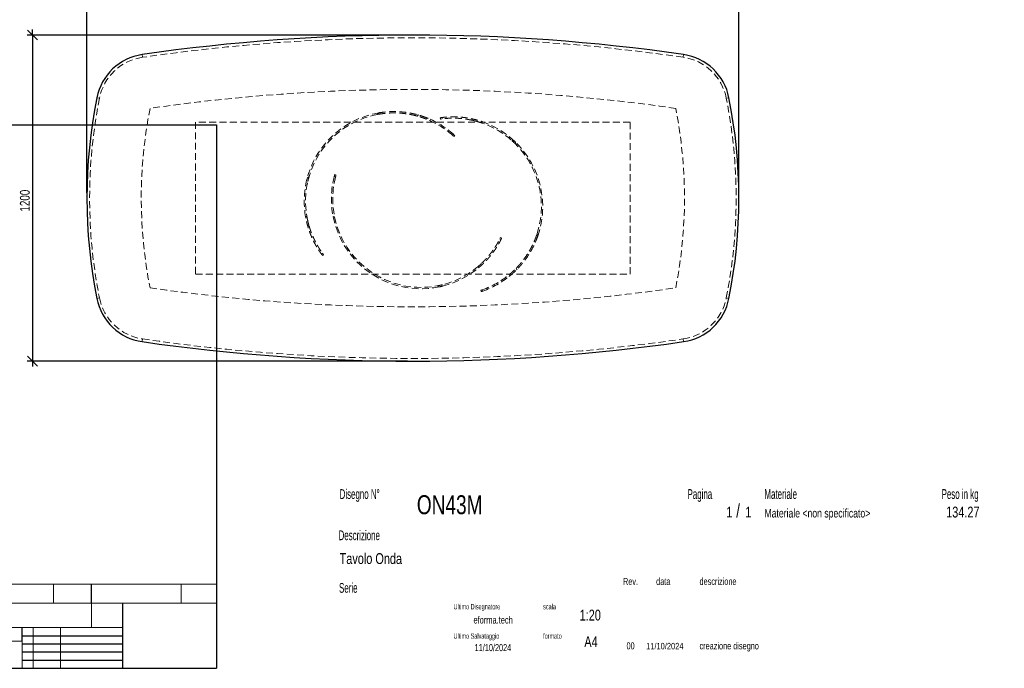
# Model space of a CAD drawing. Header units: millimetres. Extents: x 2 to 291, y 2 to 185.
# Tile 2 of 3: x 110 to 291, y 2 to 122. Entities that reach past the tile are written whole.
import ezdxf

# ---------------------------------------------------------------- set-up
doc = ezdxf.new("R2010")
doc.units = ezdxf.units.MM
doc.linetypes.add('HIDDEN', pattern=[1.905, 1.27, -0.635])
doc.layers.add('FORMAT', color=7, linetype='Continuous')
doc.styles.add('SLDTEXTSTYLE0', font='TXT', dxfattribs={"width": 0.605})
doc.styles.add('SLDTEXTSTYLE1', font='TXT', dxfattribs={"width": 0.75})
doc.dimstyles.new('SLDDIMSTYLE0', dxfattribs={"dimtxt": 1.8, "dimasz": 1.8, "dimexe": 0, "dimexo": 0.0625, "dimgap": 0.45, "dimtad": 1, "dimlfac": 20, "dimrnd": 1e-09, "dimzin": 12, "dimdsep": 46, "dimtxsty": 'SLDTEXTSTYLE1', "dimblk1": 'OBLIQUE', "dimblk2": 'OBLIQUE', "dimsah": 1, "dimcen": 0.09, "dimadec": 0, "dimazin": 3, "dimtfac": 1, "dimtmove": 0, "dimatfit": 0, "dimldrblk": 'OBLIQUE', "dimfxl": 0, "dimfrac": 2, "dimtolj": 1, "dimtzin": 12, "dimarcsym": 0})

# ---------------------------------------------------------------- blocks, each defined once
blk = doc.blocks.new('_Oblique')
at = {"color": 0, "linetype": 'ByBlock', "lineweight": -2}
blk.add_line((-0.5, -0.5), (0.5, 0.5), dxfattribs=at)
blk = doc.blocks.new('_D_1')
at = {"layer": 'FORMAT', "color": 7}
for p, q in [((112.13, 119.01), (112.13, 120.01)), ((181.13, 119.01), (111.13, 119.01)), ((112.13, 119.01), (112.13, 59.01)), ((181.13, 59.01), (111.13, 59.01)), ((112.13, 59.01), (112.13, 58.01))]:
    blk.add_line(p, q, dxfattribs=at)
at = {"layer": 'FORMAT', "color": 7, "xscale": 1.8, "yscale": 1.8}
for p, rotation in [((112.13, 119.01, 17.11), 270.0000000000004), ((112.13, 59.01, 17.11), 90.0000000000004)]:
    blk.add_blockref('_Oblique', p, dxfattribs=dict(at, rotation=rotation))
at = {"layer": 'FORMAT', "color": 7, "insert": (109.81, 86.54), "char_height": 1.8, "attachment_point": 1, "rotation": 90, "style": 'SLDTEXTSTYLE1'}
blk.add_mtext('1200', dxfattribs=at)
blk = doc.blocks.new('_D_2')
at = {"layer": 'FORMAT', "color": 7}
for p, q in [((122.13, 129.01), (121.13, 129.01)), ((122.13, 90.01), (122.13, 130.01)), ((122.13, 129.01), (242.13, 129.01)), ((242.13, 90.01), (242.13, 130.01)), ((242.13, 129.01), (243.13, 129.01))]:
    blk.add_line(p, q, dxfattribs=at)
at = {"layer": 'FORMAT', "color": 7, "xscale": 1.8, "yscale": 1.8}
blk.add_blockref('_Oblique', (122.13, 129.01, 17.11), dxfattribs=at)
at = {"layer": 'FORMAT', "color": 7, "xscale": 1.8, "yscale": 1.8, "rotation": 180.0000000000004}
blk.add_blockref('_Oblique', (242.13, 129.01, 17.11), dxfattribs=at)
at = {"layer": 'FORMAT', "color": 7, "insert": (179.18, 131.33), "char_height": 1.8, "attachment_point": 1, "style": 'SLDTEXTSTYLE1'}
blk.add_mtext('2400', dxfattribs=at)

msp = doc.modelspace()

# ---------------------------------------------------------------- linework, layer by layer
at = {"color": 7, "linetype": 'HIDDEN', "lineweight": 18}
for p, q in [((132.32487, 115.42587), (132.39654, 114.93103)), ((231.94214, 115.42587), (231.87047, 114.93103)), ((124.44033, 107.38038), (123.94992, 107.47781)), ((240.31709, 107.47781), (239.82668, 107.38038)), ((175.57625, 104.39885), (175.85842, 104.704)), ((175.57625, 104.39885), (175.83145, 104.44563)), ((182.86602, 104.12815), (182.91421, 104.11507)), ((183.10515, 104.32155), (182.91421, 104.11507)), ((182.91421, 104.11507), (183.00245, 104.08916)), ((183.10515, 104.32155), (183.06871, 104.33177)), ((183.20249, 104.2919), (183.10515, 104.32155)), ((184.10642, 103.73936), (184.63448, 103.53948)), ((184.76682, 103.75675), (184.58489, 103.56)), ((187.18772, 103.55383), (187.15163, 103.80121)), ((187.50115, 103.59644), (187.46506, 103.84387)), ((193.14369, 103.57424), (193.18237, 103.30907)), ((142.13351, 103.01404), (142.13351, 75.01404)), ((222.13351, 103.01404), (142.13351, 103.01404)), ((194.92691, 103.06711), (194.68029, 103.14892)), ((194.78654, 102.84998), (194.90606, 102.80905)), ((194.83336, 103.09971), (194.87395, 102.82142)), ((222.13351, 75.01404), (222.13351, 103.01404)), ((189.43062, 100.58333), (189.45165, 100.56452)), ((189.43178, 100.58234), (189.60154, 100.76592)), ((189.63887, 100.73244), (189.58927, 100.77649)), ((189.83583, 100.5534), (189.6661, 100.36985)), ((201.02484, 99.31461), (200.71631, 99.59998)), ((201.08483, 98.90335), (201.02484, 99.31461)), ((162.71092, 92.76583), (162.57641, 92.23063)), ((163.04179, 93.01734), (162.71092, 92.76583)), ((167.68663, 93.07493), (167.67006, 93.01157)), ((167.9143, 92.9584), (167.6737, 93.02648)), ((167.75691, 93.33166), (167.99746, 93.26359)), ((167.91394, 92.95691), (167.92118, 92.98418)), ((162.37919, 85.60523), (162.4212, 85.38001)), ((162.3945, 85.51592), (162.61839, 85.68611)), ((162.63269, 85.61147), (162.6148, 85.71206)), ((167.72035, 85.54751), (167.44975, 85.62409)), ((162.79684, 83.80762), (163.01018, 83.96979)), ((198.26369, 81.76653), (198.48877, 81.65772)), ((204.97976, 82.42667), (204.8972, 82.1807)), ((204.97976, 82.42667), (205.11026, 82.03208)), ((198.12325, 81.4831), (198.34837, 81.37427)), ((165.5078, 78.85894), (165.30873, 78.70762)), ((165.69676, 78.60527), (165.49773, 78.45398)), ((194.94144, 76.82318), (194.70017, 76.93982)), ((201.18062, 76.14234), (201.11834, 76.08082)), ((201.21539, 76.17819), (201.18062, 76.14234)), ((201.26892, 75.87533), (201.18062, 76.14234)), ((142.13351, 75.01404), (222.13351, 75.01404)), ((193.40804, 75.85907), (193.32649, 75.79752)), ((193.6012, 75.69008), (193.348, 75.81248)), ((193.53278, 75.6392), (193.71024, 75.7755)), ((199.97058, 74.69446), (199.88644, 74.94889)), ((201.19587, 75.8045), (201.26892, 75.87533)), ((201.26892, 75.87533), (201.2955, 75.90228)), ((186.62155, 72.86612), (186.99573, 72.68523)), ((194.71438, 71.80852), (194.63588, 72.04587)), ((194.93665, 72.14864), (194.91002, 72.13935)), ((194.93522, 72.14811), (195.01374, 71.91071)), ((194.98957, 71.90231), (195.02354, 71.91434)), ((124.44033, 70.6477), (123.94992, 70.55026)), ((240.31709, 70.55026), (239.82668, 70.6477)), ((132.39654, 63.09704), (132.32487, 62.6022)), ((231.87047, 63.09704), (231.94214, 62.6022))]:
    msp.add_line(p, q, dxfattribs=at)
at = {"color": 7, "linetype": 'Continuous', "lineweight": 25}
for centre, radius, start, end in [((182.13351, -228.48596), 347.5, 81.7591717, 98.2408283), ((133.75821, 105.52913), 10, 98.2408283, 168.762968), ((230.5088, 105.52913), 10, 11.237032, 81.7591717), ((216.88351, 89.01404), 94.75, 168.762968, 191.237032), ((147.38351, 89.01404), 94.75, 348.762968, 11.237032), ((133.75821, 72.49894), 10, 191.237032, 261.7591717), ((230.5088, 72.49894), 10, 278.2408283, 348.762968), ((182.13351, 406.51404), 347.5, 261.7591717, 278.2408283)]:
    msp.add_arc(centre, radius, start, end, dxfattribs=at)
at = {"color": 7, "linetype": 'HIDDEN', "lineweight": 18}
for centre, radius, start, end in [((182.13351, -228.48596), 347, 81.7591717, 98.2408283), ((133.75821, 105.52913), 9.5, 98.2408283, 168.762968), ((230.5088, 105.52913), 9.5, 11.237032, 81.7591717), ((182.13351, -228.48596), 337.5, 81.7591717, 98.2408283), ((216.88351, 89.01404), 94.25, 168.762968, 191.237032), ((147.38351, 89.01404), 94.25, 348.762968, 11.237032), ((216.88351, 89.01404), 84.75, 168.762968, 191.237032), ((147.38351, 89.01404), 84.75, 348.762968, 11.237032), ((178.63351, 88.43904), 16.5, 99.6824244, 190.2043082), ((178.63351, 88.43904), 16.25, 100.8441931, 189.7535737), ((178.63351, 88.43904), 16.5, 96.8661786, 99.6824244), ((178.63351, 88.43904), 16.25, 48.3553208, 68.5161611), ((178.63351, 88.43904), 16.5, 48.3384199, 68.1784976), ((189.53351, 87.47404), 16.5, 340.7424244, 71.2643082), ((189.53351, 87.47404), 16.25, 341.9041931, 70.8135737), ((183.63351, 88.83904), 16.5, 165.2984199, 191.2356918), ((183.63351, 88.83904), 16.25, 165.3153208, 191.6864263), ((183.63351, 88.83904), 16.5, 191.2356918, 307.1643082), ((183.63351, 88.83904), 16.25, 191.6864263, 306.7135737), ((189.53351, 87.47404), 16.5, 337.9261786, 340.7424244), ((189.53351, 87.47404), 16.25, 289.4153208, 309.5761611), ((189.53351, 87.47404), 16.5, 289.3984199, 309.2384976), ((182.13351, 406.51404), 337.5, 261.7591717, 278.2408283), ((133.75821, 72.49894), 9.5, 191.237032, 261.7591717), ((230.5088, 72.49894), 9.5, 278.2408283, 348.762968), ((182.13351, 406.51404), 347, 261.7591717, 278.2408283)]:
    msp.add_arc(centre, radius, start, end, dxfattribs=at)
for points, knots in [([(184.58489, 103.56), (184.51643, 103.58694), (184.43751, 103.61748), (184.25911, 103.6845), (184.15962, 103.72099), (183.9398, 103.7987), (183.81947, 103.83992), (183.65549, 103.89359), (183.62201, 103.90444), (183.55368, 103.92631), (183.51884, 103.93734), (183.41283, 103.97049), (183.34001, 103.99273), (183.11519, 104.05958), (182.95685, 104.10431), (182.62349, 104.19252), (182.44847, 104.236), (182.17339, 104.29907), (182.0796, 104.31973), (181.93575, 104.35004), (181.88721, 104.36004), (181.78951, 104.3797), (181.74032, 104.38936), (181.49274, 104.43678), (181.28942, 104.47191), (180.66466, 104.5671), (180.22844, 104.61698), (179.54715, 104.66493), (179.31854, 104.67622), (178.85893, 104.6891), (178.62789, 104.69069), (177.93157, 104.68051), (177.46311, 104.65376), (176.87358, 104.59389), (176.75547, 104.58059), (176.5189, 104.5513), (176.40056, 104.53533), (176.04637, 104.48354), (175.81094, 104.44381), (175.57625, 104.39885)], [0, 0, 0, 0, 0.0625, 0.0625, 0.125, 0.125, 0.1875, 0.1875, 0.203125, 0.203125, 0.21875, 0.21875, 0.25, 0.25, 0.3125, 0.3125, 0.375, 0.375, 0.40625, 0.40625, 0.421875, 0.421875, 0.4375, 0.4375, 0.5, 0.5, 0.625, 0.625, 0.6875, 0.6875, 0.75, 0.75, 0.875, 0.875, 0.90625, 0.90625, 0.9375, 0.9375, 1, 1, 1, 1]), ([(175.85842, 104.704), (176.32602, 104.78378), (176.79265, 104.84266), (177.72261, 104.92048), (178.18595, 104.9394), (178.87722, 104.93884), (179.10702, 104.93383), (179.39332, 104.92163), (179.45053, 104.91889), (179.56486, 104.91283), (179.62204, 104.9095), (179.79284, 104.89865), (179.90569, 104.8903), (180.46464, 104.84325), (180.89505, 104.78864), (181.51282, 104.68721), (181.71409, 104.65015), (181.95945, 104.60043), (182.00827, 104.5903), (182.10478, 104.56983), (182.15251, 104.55949), (182.29415, 104.52813), (182.38649, 104.50682), (182.65733, 104.44195), (182.82963, 104.39747), (183.15783, 104.30754), (183.31372, 104.2621), (183.53509, 104.19437), (183.60679, 104.17186), (183.71119, 104.13835), (183.74546, 104.12722), (183.81294, 104.10507), (183.84617, 104.09404), (184.00878, 104.03953), (184.12803, 103.99775), (184.3458, 103.91912), (184.44431, 103.88227), (184.62094, 103.81465), (184.69906, 103.78389), (184.76682, 103.75675)], [0, 0, 0, 0, 0.125, 0.125, 0.25, 0.25, 0.3125, 0.3125, 0.328125, 0.328125, 0.34375, 0.34375, 0.375, 0.375, 0.5, 0.5, 0.5625, 0.5625, 0.578125, 0.578125, 0.59375, 0.59375, 0.625, 0.625, 0.6875, 0.6875, 0.75, 0.75, 0.78125, 0.78125, 0.796875, 0.796875, 0.8125, 0.8125, 0.875, 0.875, 0.9375, 0.9375, 1, 1, 1, 1]), ([(184.93035, 103.68794), (184.76022, 103.75744), (184.38594, 103.91034), (183.99546, 104.04244), (183.78248, 104.11449)], [0, 0, 0, 0, 0.454551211, 1, 1, 1, 1]), ([(187.15163, 103.80121), (187.15163, 103.80121), (187.16429, 103.80307), (187.21409, 103.81022), (187.25122, 103.81551), (187.3499, 103.82899), (187.41145, 103.83718), (187.50409, 103.84877), (187.52341, 103.85115), (187.56364, 103.85604), (187.58457, 103.85854), (187.6494, 103.86617), (187.69545, 103.87141), (187.84196, 103.88739), (187.95074, 103.89839), (188.19034, 103.91972), (188.32115, 103.93005), (188.53425, 103.9439), (188.6081, 103.94824), (188.7232, 103.95417), (188.76233, 103.95605), (188.84185, 103.95958), (188.88216, 103.96123), (189.08642, 103.96879), (189.25848, 103.97273), (189.61942, 103.9748), (189.80829, 103.97293), (190.2028, 103.96164), (190.40843, 103.95222), (190.6762, 103.93451), (190.73018, 103.93067), (190.83857, 103.92243), (190.89305, 103.91802), (191.0573, 103.90389), (191.16789, 103.89327), (191.50283, 103.85763), (191.73033, 103.82881), (192.19326, 103.75993), (192.42869, 103.71988), (192.78756, 103.65044), (192.90838, 103.62567), (193.14949, 103.57341), (193.27002, 103.54587), (193.63149, 103.45897), (193.87229, 103.39533), (194.35332, 103.25637), (194.59353, 103.18105), (194.83336, 103.09971)], [0, 0, 0, 0, 0.0625, 0.0625, 0.125, 0.125, 0.1875, 0.1875, 0.203125, 0.203125, 0.21875, 0.21875, 0.25, 0.25, 0.3125, 0.3125, 0.375, 0.375, 0.40625, 0.40625, 0.421875, 0.421875, 0.4375, 0.4375, 0.5, 0.5, 0.5625, 0.5625, 0.625, 0.625, 0.640625, 0.640625, 0.65625, 0.65625, 0.6875, 0.6875, 0.75, 0.75, 0.8125, 0.8125, 0.84375, 0.84375, 0.875, 0.875, 0.9375, 0.9375, 1, 1, 1, 1]), ([(194.87395, 102.82142), (194.6347, 102.90467), (194.39529, 102.98171), (193.91639, 103.1238), (193.6769, 103.18886), (193.19813, 103.30735), (192.95884, 103.36079), (192.66007, 103.42053), (192.60033, 103.43213), (192.4809, 103.45462), (192.42121, 103.46551), (192.24331, 103.49696), (192.1259, 103.51635), (191.77724, 103.57011), (191.54957, 103.60005), (191.10411, 103.64951), (190.88631, 103.66903), (190.56743, 103.69146), (190.46244, 103.69779), (190.30699, 103.7057), (190.25544, 103.70807), (190.15346, 103.71229), (190.10305, 103.71413), (189.85391, 103.7221), (189.66381, 103.72452), (189.30169, 103.72339), (189.12968, 103.71983), (188.88533, 103.71131), (188.80616, 103.70793), (188.69089, 103.70222), (188.65304, 103.70021), (188.57852, 103.69599), (188.54184, 103.69379), (188.36238, 103.68242), (188.23062, 103.67217), (187.98984, 103.651), (187.88083, 103.64008), (187.68543, 103.6189), (187.59904, 103.60866), (187.50555, 103.59701), (187.4876, 103.59474), (187.45333, 103.59035), (187.43699, 103.58823), (187.39033, 103.58212), (187.36236, 103.57836), (187.28778, 103.56819), (187.25043, 103.56287), (187.2004, 103.5557), (187.18772, 103.55383), (187.18772, 103.55383)], [0, 0, 0, 0, 0.0625, 0.0625, 0.125, 0.125, 0.1875, 0.1875, 0.203125, 0.203125, 0.21875, 0.21875, 0.25, 0.25, 0.3125, 0.3125, 0.375, 0.375, 0.40625, 0.40625, 0.421875, 0.421875, 0.4375, 0.4375, 0.5, 0.5, 0.5625, 0.5625, 0.59375, 0.59375, 0.609375, 0.609375, 0.625, 0.625, 0.6875, 0.6875, 0.75, 0.75, 0.8125, 0.8125, 0.828125, 0.828125, 0.84375, 0.84375, 0.875, 0.875, 0.9375, 0.9375, 1, 1, 1, 1]), ([(193.82802, 103.40529), (193.82393, 103.40643), (193.72087, 103.4352), (193.5511, 103.47773), (193.32056, 103.53426), (193.20258, 103.56093), (193.14369, 103.57424)], [0, 0, 0, 0, 0.013581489, 0.342730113, 0.671882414, 1, 1, 1, 1]), ([(193.18237, 103.30907), (193.24653, 103.29399), (193.37509, 103.26377), (193.54761, 103.22171), (193.6611, 103.19091), (193.67836, 103.18622)], [0, 0, 0, 0, 0.457966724, 0.917591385, 1, 1, 1, 1]), ([(189.6661, 100.36985), (189.6661, 100.36985), (189.64648, 100.38808), (189.56872, 100.45928), (189.51058, 100.51226), (189.43178, 100.58234)], [0, 0, 0, 0, 0.5, 0.5, 1, 1, 1, 1]), ([(189.60154, 100.76592), (189.68033, 100.69583), (189.73846, 100.64284), (189.81621, 100.57163), (189.83583, 100.5534), (189.83583, 100.5534)], [0, 0, 0, 0, 0.5, 0.5, 1, 1, 1, 1]), ([(200.35597, 99.59567), (200.47943, 99.48378), (200.72764, 99.2588), (200.96535, 99.02225), (201.08483, 98.90335)], [0, 0, 0, 0, 0.497353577, 1, 1, 1, 1]), ([(162.78862, 92.04449), (162.8268, 92.20667), (162.90357, 92.53276), (162.99556, 92.85524), (163.04179, 93.01734)], [0, 0, 0, 0, 0.497353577, 1, 1, 1, 1]), ([(167.6737, 93.02648), (167.70047, 93.12848), (167.72134, 93.20432), (167.74956, 93.30591), (167.75691, 93.33166), (167.75691, 93.33166)], [0, 0, 0, 0, 0.5, 0.5, 1, 1, 1, 1]), ([(167.99746, 93.26359), (167.99746, 93.26359), (167.99011, 93.23784), (167.9619, 93.13625), (167.94104, 93.06041), (167.9143, 92.9584)], [0, 0, 0, 0, 0.5, 0.5, 1, 1, 1, 1]), ([(165.49773, 78.45398), (165.49773, 78.45398), (165.48997, 78.46416), (165.45962, 78.50428), (165.43703, 78.53422), (165.37748, 78.61405), (165.34053, 78.66395), (165.28556, 78.73942), (165.27412, 78.75517), (165.25038, 78.78801), (165.23806, 78.80511), (165.20002, 78.85816), (165.17314, 78.89592), (165.08826, 79.0164), (165.026, 79.10628), (164.8914, 79.30564), (164.81905, 79.41512), (164.70381, 79.5949), (164.66428, 79.65743), (164.6034, 79.75529), (164.58282, 79.78862), (164.54125, 79.8565), (164.5203, 79.89098), (164.41485, 80.06608), (164.32813, 80.21475), (164.15167, 80.52961), (164.06191, 80.6958), (163.8809, 81.04651), (163.78963, 81.23102), (163.67556, 81.47393), (163.6528, 81.52302), (163.60756, 81.62186), (163.58506, 81.67167), (163.51795, 81.82225), (163.47372, 81.92417), (163.34284, 82.23453), (163.25797, 82.44757), (163.09424, 82.88602), (163.01537, 83.11143), (162.90249, 83.45909), (162.86569, 83.57681), (162.79476, 83.8131), (162.76054, 83.93191), (162.66168, 84.29029), (162.60084, 84.53182), (162.48968, 85.02001), (162.43936, 85.26668), (162.3945, 85.51592)], [0, 0, 0, 0, 0.0625, 0.0625, 0.125, 0.125, 0.1875, 0.1875, 0.203125, 0.203125, 0.21875, 0.21875, 0.25, 0.25, 0.3125, 0.3125, 0.375, 0.375, 0.40625, 0.40625, 0.421875, 0.421875, 0.4375, 0.4375, 0.5, 0.5, 0.5625, 0.5625, 0.625, 0.625, 0.640625, 0.640625, 0.65625, 0.65625, 0.6875, 0.6875, 0.75, 0.75, 0.8125, 0.8125, 0.84375, 0.84375, 0.875, 0.875, 0.9375, 0.9375, 1, 1, 1, 1]), ([(162.61839, 85.68611), (162.66131, 85.43644), (162.70974, 85.18965), (162.81712, 84.7018), (162.87608, 84.46074), (163.00406, 83.98441), (163.07308, 83.74914), (163.16537, 83.45877), (163.18413, 83.40088), (163.22224, 83.28548), (163.24159, 83.22797), (163.30016, 83.05707), (163.34, 82.94494), (163.46167, 82.6138), (163.54564, 82.40008), (163.71791, 81.98631), (163.80622, 81.78626), (163.94089, 81.49635), (163.98615, 81.4014), (164.05445, 81.26154), (164.07733, 81.21527), (164.12298, 81.12399), (164.14576, 81.07899), (164.25935, 80.8571), (164.34922, 80.68956), (164.52543, 80.37321), (164.61178, 80.2244), (164.73748, 80.01469), (164.77874, 79.94704), (164.83952, 79.84892), (164.8596, 79.81678), (164.89934, 79.7536), (164.91902, 79.72257), (165.01581, 79.57103), (165.08854, 79.46067), (165.22358, 79.26021), (165.28589, 79.1701), (165.39897, 79.00934), (165.44974, 78.93869), (165.50517, 78.86252), (165.51585, 78.84791), (165.53627, 78.82004), (165.54603, 78.80676), (165.57396, 78.76889), (165.59078, 78.74623), (165.63577, 78.68588), (165.65849, 78.65577), (165.68899, 78.61547), (165.69676, 78.60527), (165.69676, 78.60527)], [0, 0, 0, 0, 0.0625, 0.0625, 0.125, 0.125, 0.1875, 0.1875, 0.203125, 0.203125, 0.21875, 0.21875, 0.25, 0.25, 0.3125, 0.3125, 0.375, 0.375, 0.40625, 0.40625, 0.421875, 0.421875, 0.4375, 0.4375, 0.5, 0.5, 0.5625, 0.5625, 0.59375, 0.59375, 0.609375, 0.609375, 0.625, 0.625, 0.6875, 0.6875, 0.75, 0.75, 0.8125, 0.8125, 0.828125, 0.828125, 0.84375, 0.84375, 0.875, 0.875, 0.9375, 0.9375, 1, 1, 1, 1]), ([(162.74208, 83.9993), (162.74262, 83.99729), (162.76374, 83.91965), (162.7805, 83.8629), (162.79684, 83.80762)], [0, 0, 0, 0, 0.025838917, 1, 1, 1, 1]), ([(163.01018, 83.96979), (162.99261, 84.03228), (162.95747, 84.15727), (162.91159, 84.32576), (162.88378, 84.4391), (162.87931, 84.45728)], [0, 0, 0, 0, 0.456394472, 0.912786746, 1, 1, 1, 1]), ([(193.348, 75.81248), (193.55108, 75.96392), (193.74909, 76.11898), (194.13524, 76.43587), (194.32338, 76.59771), (194.68992, 76.92774), (194.86832, 77.09592), (195.0853, 77.30982), (195.12839, 77.35279), (195.21397, 77.43908), (195.25645, 77.4824), (195.38223, 77.61208), (195.46411, 77.69843), (195.7041, 77.95701), (195.85653, 78.12874), (196.14723, 78.46988), (196.2855, 78.63929), (196.48285, 78.89076), (196.54696, 78.97415), (196.64066, 79.09844), (196.67152, 79.1398), (196.73219, 79.22188), (196.76197, 79.26259), (196.90825, 79.46442), (197.01684, 79.62048), (197.21892, 79.92097), (197.31241, 80.0654), (197.44234, 80.27252), (197.48393, 80.33997), (197.54383, 80.43862), (197.56338, 80.47109), (197.60167, 80.53516), (197.62041, 80.56677), (197.7116, 80.72174), (197.77699, 80.8366), (197.89445, 81.04784), (197.94652, 81.14424), (198.03853, 81.31791), (198.07848, 81.39519), (198.12125, 81.47914), (198.12944, 81.49528), (198.14502, 81.52611), (198.15242, 81.54083), (198.17352, 81.5829), (198.18609, 81.60816), (198.21948, 81.67563), (198.23601, 81.70953), (198.25812, 81.75498), (198.26369, 81.76653), (198.26369, 81.76653)], [0, 0, 0, 0, 0.0625, 0.0625, 0.125, 0.125, 0.1875, 0.1875, 0.203125, 0.203125, 0.21875, 0.21875, 0.25, 0.25, 0.3125, 0.3125, 0.375, 0.375, 0.40625, 0.40625, 0.421875, 0.421875, 0.4375, 0.4375, 0.5, 0.5, 0.5625, 0.5625, 0.59375, 0.59375, 0.609375, 0.609375, 0.625, 0.625, 0.6875, 0.6875, 0.75, 0.75, 0.8125, 0.8125, 0.828125, 0.828125, 0.84375, 0.84375, 0.875, 0.875, 0.9375, 0.9375, 1, 1, 1, 1]), ([(198.48877, 81.65772), (198.48877, 81.65772), (198.48321, 81.64619), (198.46121, 81.60095), (198.44477, 81.56724), (198.4006, 81.47797), (198.37288, 81.42241), (198.33054, 81.3392), (198.32168, 81.32187), (198.30318, 81.28581), (198.29352, 81.26708), (198.26348, 81.20912), (198.24201, 81.16805), (198.17311, 81.03777), (198.12122, 80.94153), (198.00455, 80.73117), (197.93977, 80.61705), (197.83177, 80.43283), (197.79396, 80.36924), (197.73434, 80.27061), (197.71396, 80.23715), (197.6723, 80.16933), (197.65106, 80.13503), (197.54281, 79.96165), (197.44961, 79.81696), (197.24897, 79.51692), (197.14153, 79.36157), (196.911, 79.04123), (196.78792, 78.87623), (196.62313, 78.66443), (196.58969, 78.62189), (196.5221, 78.53675), (196.48791, 78.49411), (196.38412, 78.36603), (196.31333, 78.2804), (196.09603, 78.02303), (195.94462, 77.85081), (195.62805, 77.50609), (195.46289, 77.3336), (195.20419, 77.07536), (195.11595, 76.9892), (194.9375, 76.81884), (194.84712, 76.73448), (194.5725, 76.48388), (194.3848, 76.32016), (194.00006, 75.99975), (193.80301, 75.84306), (193.6012, 75.69008)], [0, 0, 0, 0, 0.0625, 0.0625, 0.125, 0.125, 0.1875, 0.1875, 0.203125, 0.203125, 0.21875, 0.21875, 0.25, 0.25, 0.3125, 0.3125, 0.375, 0.375, 0.40625, 0.40625, 0.421875, 0.421875, 0.4375, 0.4375, 0.5, 0.5, 0.5625, 0.5625, 0.625, 0.625, 0.640625, 0.640625, 0.65625, 0.65625, 0.6875, 0.6875, 0.75, 0.75, 0.8125, 0.8125, 0.84375, 0.84375, 0.875, 0.875, 0.9375, 0.9375, 1, 1, 1, 1]), ([(199.88644, 74.94889), (199.94314, 74.99575), (200.00805, 75.05004), (200.15303, 75.17374), (200.23311, 75.24315), (200.40748, 75.39791), (200.50178, 75.48327), (200.6281, 75.6008), (200.65379, 75.62485), (200.70599, 75.67407), (200.73251, 75.69922), (200.81282, 75.77595), (200.86752, 75.82892), (201.03481, 75.99331), (201.15057, 76.11024), (201.38907, 76.35928), (201.51181, 76.49141), (201.70012, 76.70162), (201.76359, 76.7737), (201.85972, 76.88492), (201.89196, 76.92256), (201.95644, 76.99855), (201.9887, 77.03692), (202.15, 77.23064), (202.27912, 77.39157), (202.66475, 77.89226), (202.91949, 78.24986), (203.29111, 78.82287), (203.41162, 79.01748), (203.64529, 79.41346), (203.75849, 79.61488), (204.08651, 80.22918), (204.2898, 80.65208), (204.52267, 81.19697), (204.56818, 81.30676), (204.65703, 81.52797), (204.70031, 81.63925), (204.82638, 81.97428), (204.90553, 82.19953), (204.97976, 82.42667)], [0, 0, 0, 0, 0.0625, 0.0625, 0.125, 0.125, 0.1875, 0.1875, 0.203125, 0.203125, 0.21875, 0.21875, 0.25, 0.25, 0.3125, 0.3125, 0.375, 0.375, 0.40625, 0.40625, 0.421875, 0.421875, 0.4375, 0.4375, 0.5, 0.5, 0.625, 0.625, 0.6875, 0.6875, 0.75, 0.75, 0.875, 0.875, 0.90625, 0.90625, 0.9375, 0.9375, 1, 1, 1, 1]), ([(205.11026, 82.03208), (204.95381, 81.58427), (204.77954, 81.14741), (204.39764, 80.29592), (204.18999, 79.88128), (203.855, 79.2766), (203.73942, 79.07792), (203.5902, 78.83328), (203.56012, 78.78454), (203.49949, 78.68743), (203.46891, 78.639), (203.37676, 78.49477), (203.31485, 78.40006), (203.0032, 77.93366), (202.74714, 77.58343), (202.35944, 77.09189), (202.22961, 76.93368), (202.06737, 76.74302), (202.03489, 76.7052), (201.97027, 76.63064), (201.93812, 76.59388), (201.84215, 76.4851), (201.77881, 76.4146), (201.59099, 76.20898), (201.46868, 76.07971), (201.23117, 75.83601), (201.11597, 75.72158), (200.94958, 75.56063), (200.89518, 75.50877), (200.81534, 75.43362), (200.78902, 75.40902), (200.73699, 75.36068), (200.71125, 75.33693), (200.58485, 75.22102), (200.49059, 75.13687), (200.31641, 74.98434), (200.23648, 74.91596), (200.09184, 74.79411), (200.02712, 74.74064), (199.97058, 74.69446)], [0, 0, 0, 0, 0.125, 0.125, 0.25, 0.25, 0.3125, 0.3125, 0.328125, 0.328125, 0.34375, 0.34375, 0.375, 0.375, 0.5, 0.5, 0.5625, 0.5625, 0.578125, 0.578125, 0.59375, 0.59375, 0.625, 0.625, 0.6875, 0.6875, 0.75, 0.75, 0.78125, 0.78125, 0.796875, 0.796875, 0.8125, 0.8125, 0.875, 0.875, 0.9375, 0.9375, 1, 1, 1, 1]), ([(194.70017, 76.93982), (194.65244, 76.89582), (194.55697, 76.80784), (194.42758, 76.69056), (194.33917, 76.61438), (194.32499, 76.60216)], [0, 0, 0, 0, 0.4563944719, 0.9127867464, 1, 1, 1, 1]), ([(194.79542, 76.68747), (194.79696, 76.68887), (194.85659, 76.74289), (194.89957, 76.78356), (194.94144, 76.82318)], [0, 0, 0, 0, 0.025838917, 1, 1, 1, 1]), ([(199.83123, 74.58466), (199.97438, 74.69991), (200.2893, 74.95346), (200.59384, 75.23126), (200.75996, 75.38278)], [0, 0, 0, 0, 0.454551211, 1, 1, 1, 1]), ([(200.73212, 75.69949), (200.58038, 75.55801), (200.28566, 75.28319), (199.9807, 75.02926), (199.83274, 74.90606)], [0, 0, 0, 0, 0.514826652, 1, 1, 1, 1]), ([(187.60345, 73.08152), (187.44159, 73.04203), (187.11613, 72.96262), (186.78699, 72.8984), (186.62155, 72.86612)], [0, 0, 0, 0, 0.497353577, 1, 1, 1, 1]), ([(186.99573, 72.68523), (187.20052, 72.72852), (187.44251, 72.77966), (187.68066, 72.84433), (187.71726, 72.85427)], [0, 0, 0, 0, 0.846318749, 1, 1, 1, 1]), ([(194.63588, 72.04587), (194.63588, 72.04587), (194.66133, 72.05422), (194.76127, 72.08782), (194.83577, 72.11306), (194.93522, 72.14811)], [0, 0, 0, 0, 0.5, 0.5, 1, 1, 1, 1]), ([(195.01374, 71.91071), (194.91427, 71.87569), (194.83977, 71.85045), (194.73983, 71.81686), (194.71438, 71.80852), (194.71438, 71.80852)], [0, 0, 0, 0, 0.5, 0.5, 1, 1, 1, 1])]:
    msp.add_open_spline(points, degree=3, knots=knots, dxfattribs=at)
at = {"layer": 'FORMAT', "color": 251, "true_color": 0x484848}
for p, q in [((2.5, 102.5), (146, 102.5)), ((146, 102.5), (146, 2.5)), ((2.5, 2.5), (146, 2.5))]:
    msp.add_line(p, q, dxfattribs=at)
at = {"layer": 'FORMAT', "color": 251, "lineweight": 18, "true_color": 0x484848}
for p, q in [((146, 18), (84, 18)), ((116, 18), (116, 14.5)), ((139.5, 18), (139.5, 14.5)), ((84, 14.5), (146, 14.5)), ((84, 10), (123, 10)), ((112.25, 10), (112.25, 2.5)), ((117.25, 10), (117.25, 2.5)), ((123, 10), (128.75, 10)), ((84, 7.5), (110.25, 7.5)), ((110.25, 7.5), (110.25, 2.5))]:
    msp.add_line(p, q, dxfattribs=at)
at = {"layer": 'FORMAT', "color": 7}
for p, q in [((123, 14.5), (123, 18)), ((128.75, 10), (128.75, 14.5)), ((110.25, 7.5), (110.25, 10)), ((128.75, 2.5), (128.75, 10)), ((110.25, 8.5), (128.75, 8.5)), ((110.25, 7), (128.75, 7)), ((110.25, 5.5), (128.75, 5.5)), ((110.25, 4), (128.75, 4)), ((110.25, 2.5), (128.75, 2.5))]:
    msp.add_line(p, q, dxfattribs=at)
at = {"layer": 'FORMAT', "color": 7, "lineweight": 18}
msp.add_line((123, 14.5), (123, 10), dxfattribs=at)

# ---------------------------------------------------------------- texts
at = {"color": 18, "linetype": 'Continuous', "lineweight": 0, "true_color": 0x060606, "insert": (280.29073, 32.24796), "char_height": 2, "attachment_point": 1, "style": 'SLDTEXTSTYLE1'}
msp.add_mtext('134.27', dxfattribs=at)
at = {"layer": 'FORMAT', "color": 18, "true_color": 0x060606}
for s, insert, char_height, attachment_point, style in [('Disegno N°', (168.65209, 35.46055), 1.8, 1, 'SLDTEXTSTYLE0'), ('Pagina', (232.68578, 35.4642), 1.8, 1, 'SLDTEXTSTYLE0'), ('Materiale', (246.84637, 35.4642), 1.8, 1, 'SLDTEXTSTYLE0'), ('Peso in kg', (279.45834, 35.4642), 1.8, 1, 'SLDTEXTSTYLE0'), ('ON43M', (182.85785, 34.35127), 3.5, 1, 'SLDTEXTSTYLE1'), ('/', (241.64155, 32.74597), 2.5, 1, 'SLDTEXTSTYLE1'), ('1', (239.82456, 32.24796), 2, 1, 'SLDTEXTSTYLE1'), ('1', (243.32047, 32.24796), 2, 1, 'SLDTEXTSTYLE1'), ('Materiale <non specificato>', (246.84637, 31.8349), 1.5875, 1, 'SLDTEXTSTYLE1'), ('Descrizione', (168.45959, 27.87301), 1.8, 1, 'SLDTEXTSTYLE0'), ('Tavolo Onda', (168.65209, 23.69153), 2, 1, 'SLDTEXTSTYLE1'), ('Serie', (168.54671, 18.20074), 1.8, 1, 'SLDTEXTSTYLE0'), ('Rev.', (220.80434, 19.14061), 1.3, 1, 'SLDTEXTSTYLE1'), ('data', (226.90583, 19.14061), 1.3, 1, 'SLDTEXTSTYLE1'), ('descrizione', (234.88928, 19.14061), 1.3, 1, 'SLDTEXTSTYLE1'), ('Ultimo Disegnatore', (189.61829, 14.3444), 1, 1, 'SLDTEXTSTYLE0'), ('scala', (206.10636, 14.3444), 1, 1, 'SLDTEXTSTYLE0'), ('1:20', (212.8317, 13.28812), 2, 1, 'SLDTEXTSTYLE1'), ('Ultimo Salvataggio', (189.61829, 8.93841), 1, 1, 'SLDTEXTSTYLE0'), ('formato', (206.10636, 8.93841), 1, 1, 'SLDTEXTSTYLE0'), ('A4', (213.69281, 8.39825), 2, 1, 'SLDTEXTSTYLE1'), ('00', (221.45534, 7.2775), 1.3, 1, 'SLDTEXTSTYLE1'), ('11/10/2024', (225.06555, 7.1779), 1.2, 1, 'SLDTEXTSTYLE1'), ('creazione disegno', (234.88928, 7.2775), 1.3, 1, 'SLDTEXTSTYLE1'), ('11/10/2024', (196.86819, 6.95548), 1.3, 2, 'SLDTEXTSTYLE1')]:
    msp.add_mtext(s, dxfattribs=dict(at, insert=insert, char_height=char_height, attachment_point=attachment_point, style=style))
at = {"layer": 'FORMAT', "color": 18, "true_color": 0x020202, "insert": (196.90354, 12.06285), "char_height": 1.3229167, "attachment_point": 2, "style": 'SLDTEXTSTYLE1'}
msp.add_mtext('eforma.tech', dxfattribs=at)

# ---------------------------------------------------------------- dimensions: what is measured, and where the dimension line sits
at = {"layer": 'FORMAT', "color": 7}
dim = msp.add_linear_dim(base=(242.13351, 129.01404), p1=(122.13351, 89.01404), p2=(242.13351, 89.01404), dimstyle='SLDDIMSTYLE0', dxfattribs=at)
dim.commit()
dim.dimension.update_dxf_attribs({"geometry": '_D_2', "text_midpoint": (181.83596, 129.01404), "dimtype": 160})
dim = msp.add_linear_dim(base=(112.13351, 59.01404), p1=(182.13351, 119.01404), p2=(182.13351, 59.01404), angle=90, dimstyle='SLDDIMSTYLE0', dxfattribs=at)
dim.commit()
dim.dimension.update_dxf_attribs({"geometry": '_D_1', "text_midpoint": (112.13351, 89.20366), "dimtype": 160})

doc.saveas('drawing.dxf')
